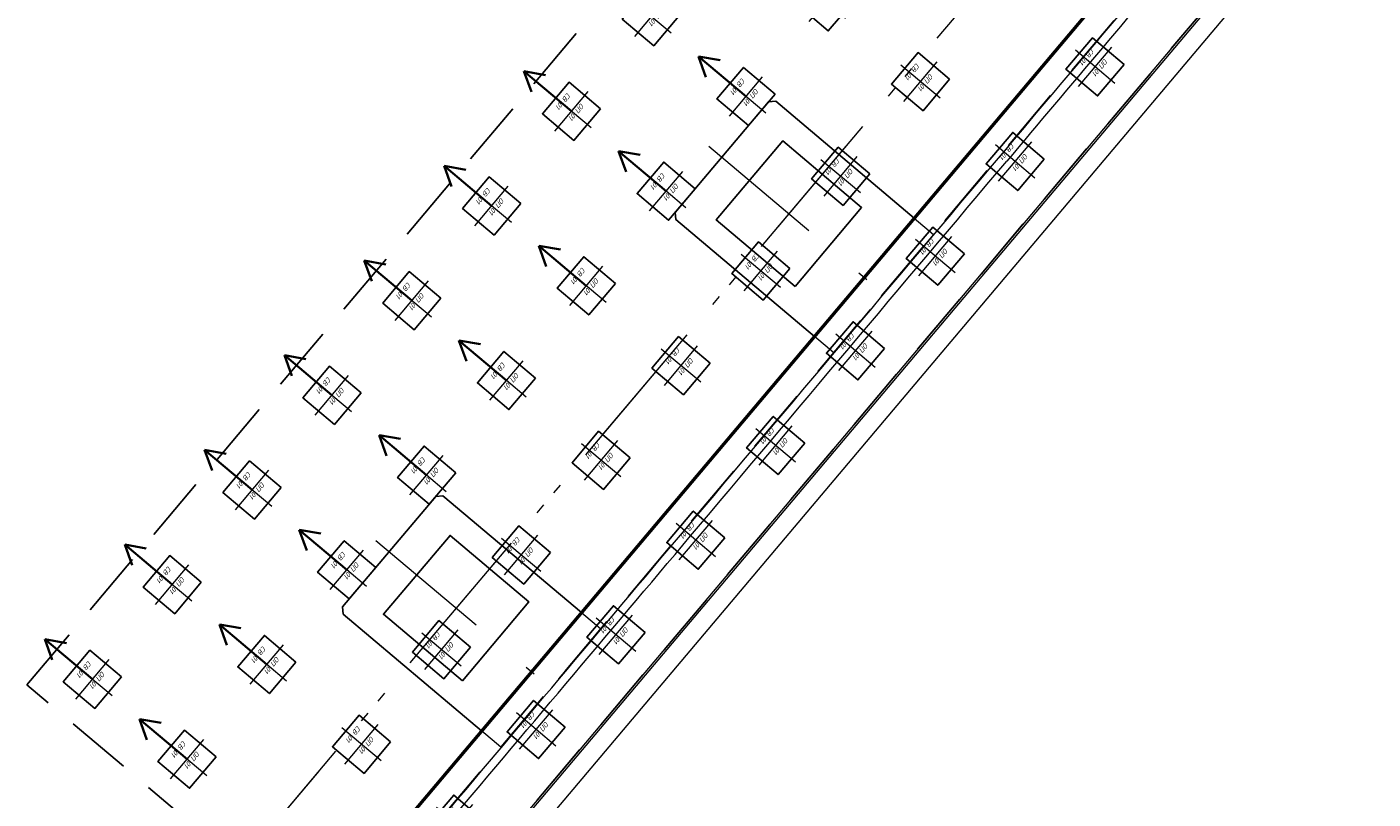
# Model space of a CAD drawing. Header units: metres. Extents: x 1285860 to 1560489, y -721344 to 834863.
# Tile 51 of 256: x 1319205 to 1319218, y 784443 to 784450. Entities that reach past the tile are written whole.
import ezdxf
from ezdxf.enums import TextEntityAlignment as Align

# ---------------------------------------------------------------- set-up
doc = ezdxf.new("R2010")
doc.units = ezdxf.units.M
doc.header["$LTSCALE"] = 0.2
doc.linetypes.add('DASHDOT2', pattern=[12.7, 6.35, -3.175, 0, -3.175])
doc.linetypes.add('HIDDEN2', pattern=[4.7625, 3.175, -1.5875])
doc.layers.get('0').update_dxf_attribs({"lineweight": 35})
for name, color, linetype in [('!OIS-G-stoiki', 90, 'Continuous'), ('!OIS-G-svai', 55, 'Continuous'), ('!OIS-K-punktir', 50, 'HIDDEN2')]:
    doc.layers.add(name, color=color, linetype=linetype)
for name, color, linetype, lineweight in [('!OIS-G-svai-osi', 30, 'DASHDOT2', 18), ('!OIS-K-osi', 30, 'DASHDOT2', 18), ('!OIS-K-razm', 10, 'Continuous', 20), ('!OIS-K-s0.5', 50, 'Continuous', 35), ('!OIS-K-s1', 90, 'Continuous', 50)]:
    doc.layers.add(name, color=color, linetype=linetype, lineweight=lineweight)
doc.layers.add('!OIS-K-construct', color=125, linetype='Continuous', plot=False)
doc.styles.add('OIS_Ann', font='simplex.shx', dxfattribs={"width": 0.85, "oblique": 15, "height": 2.5})

# ---------------------------------------------------------------- blocks, each defined once
blk = doc.blocks.new('*U404')
at = {"layer": '!OIS-G-svai-osi'}
for p, q in [((0, 0.25), (0, -0.25)), ((0.25, 0), (-0.25, 0))]:
    blk.add_line(p, q, dxfattribs=at)
blk.add_lwpolyline([(-0.2, 0.2), (0.2, 0.2), (0.2, -0.2), (-0.2, -0.2)], close=True)
at = {"layer": '!OIS-K-construct', "style": 'OIS_Ann', "oblique": 15, "width": 0.85}
blk.add_text('ОП ', height=0.05, dxfattribs=at).set_placement((0, 0), align=Align.BOTTOM_RIGHT)
blk.add_text('СВ ', height=0.05, dxfattribs=at).set_placement((0, -0.1), align=Align.TOP_RIGHT)
blk.add_attdef('ОП_N', text='', height=0.05, dxfattribs=at).set_placement((0, 0), align=Align.BOTTOM_LEFT)
blk.add_attdef('СВ_N', text='', height=0.05, dxfattribs=at).set_placement((0, -0.1), align=Align.TOP_LEFT)
blk = doc.blocks.new('*U400')
at = {"layer": '!OIS-G-svai-osi'}
for p, q in [((0, 0.25), (0, -0.25)), ((0.25, 0), (-0.25, 0))]:
    blk.add_line(p, q, dxfattribs=at)
blk.add_lwpolyline([(-0.2, 0.2), (0.2, 0.2), (0.2, -0.2), (-0.2, -0.2)], close=True)
at = {"layer": '!OIS-K-construct', "style": 'OIS_Ann', "oblique": 15, "width": 0.85}
blk.add_text('ОП ', height=0.05, dxfattribs=at).set_placement((0, 0), align=Align.BOTTOM_RIGHT)
blk.add_text('СВ ', height=0.05, dxfattribs=at).set_placement((0, -0.1), align=Align.TOP_RIGHT)
blk.add_attdef('ОП_N', text='', height=0.05, dxfattribs=at).set_placement((0, 0), align=Align.BOTTOM_LEFT)
blk.add_attdef('СВ_N', text='', height=0.05, dxfattribs=at).set_placement((0, -0.1), align=Align.TOP_LEFT)
blk = doc.blocks.new('*U401')
at = {"layer": '!OIS-G-svai-osi'}
for p, q in [((0, 0.25), (0, -0.25)), ((0.25, 0), (-0.25, 0))]:
    blk.add_line(p, q, dxfattribs=at)
blk.add_lwpolyline([(-0.2, 0.2), (0.2, 0.2), (0.2, -0.2), (-0.2, -0.2)], close=True)
at = {"layer": '!OIS-K-construct', "style": 'OIS_Ann', "oblique": 15, "width": 0.85}
blk.add_text('ОП ', height=0.05, dxfattribs=at).set_placement((0, 0), align=Align.BOTTOM_RIGHT)
blk.add_text('СВ ', height=0.05, dxfattribs=at).set_placement((0, -0.1), align=Align.TOP_RIGHT)
blk.add_attdef('ОП_N', text='', height=0.05, dxfattribs=at).set_placement((0, 0), align=Align.BOTTOM_LEFT)
blk.add_attdef('СВ_N', text='', height=0.05, dxfattribs=at).set_placement((0, -0.1), align=Align.TOP_LEFT)
blk = doc.blocks.new('*U402')
at = {"layer": '!OIS-G-svai-osi'}
for p, q in [((0, 0.25), (0, -0.25)), ((0.25, 0), (-0.25, 0))]:
    blk.add_line(p, q, dxfattribs=at)
blk.add_lwpolyline([(-0.2, 0.2), (0.2, 0.2), (0.2, -0.2), (-0.2, -0.2)], close=True)
at = {"layer": '!OIS-K-construct', "style": 'OIS_Ann', "oblique": 15, "width": 0.85}
blk.add_text('ОП ', height=0.05, dxfattribs=at).set_placement((0, 0), align=Align.BOTTOM_RIGHT)
blk.add_text('СВ ', height=0.05, dxfattribs=at).set_placement((0, -0.1), align=Align.TOP_RIGHT)
blk.add_attdef('ОП_N', text='', height=0.05, dxfattribs=at).set_placement((0, 0), align=Align.BOTTOM_LEFT)
blk.add_attdef('СВ_N', text='', height=0.05, dxfattribs=at).set_placement((0, -0.1), align=Align.TOP_LEFT)
blk = doc.blocks.new('*U392')
at = {"layer": '!OIS-G-svai-osi'}
for p, q in [((0, 0.25), (0, -0.25)), ((0.25, 0), (-0.25, 0))]:
    blk.add_line(p, q, dxfattribs=at)
blk.add_lwpolyline([(-0.2, 0.2), (0.2, 0.2), (0.2, -0.2), (-0.2, -0.2)], close=True)
at = {"layer": '!OIS-K-construct', "style": 'OIS_Ann', "oblique": 15, "width": 0.85}
blk.add_text('ОП ', height=0.05, dxfattribs=at).set_placement((0, 0), align=Align.BOTTOM_RIGHT)
blk.add_text('СВ ', height=0.05, dxfattribs=at).set_placement((0, -0.1), align=Align.TOP_RIGHT)
blk.add_attdef('ОП_N', text='', height=0.05, dxfattribs=at).set_placement((0, 0), align=Align.BOTTOM_LEFT)
blk.add_attdef('СВ_N', text='', height=0.05, dxfattribs=at).set_placement((0, -0.1), align=Align.TOP_LEFT)
blk = doc.blocks.new('*U393')
at = {"layer": '!OIS-G-svai-osi'}
for p, q in [((0, 0.25), (0, -0.25)), ((0.25, 0), (-0.25, 0))]:
    blk.add_line(p, q, dxfattribs=at)
blk.add_lwpolyline([(-0.2, 0.2), (0.2, 0.2), (0.2, -0.2), (-0.2, -0.2)], close=True)
at = {"layer": '!OIS-K-construct', "style": 'OIS_Ann', "oblique": 15, "width": 0.85}
blk.add_text('ОП ', height=0.05, dxfattribs=at).set_placement((0, 0), align=Align.BOTTOM_RIGHT)
blk.add_text('СВ ', height=0.05, dxfattribs=at).set_placement((0, -0.1), align=Align.TOP_RIGHT)
blk.add_attdef('ОП_N', text='', height=0.05, dxfattribs=at).set_placement((0, 0), align=Align.BOTTOM_LEFT)
blk.add_attdef('СВ_N', text='', height=0.05, dxfattribs=at).set_placement((0, -0.1), align=Align.TOP_LEFT)
blk = doc.blocks.new('*U394')
at = {"layer": '!OIS-G-svai-osi'}
for p, q in [((0, 0.25), (0, -0.25)), ((0.25, 0), (-0.25, 0))]:
    blk.add_line(p, q, dxfattribs=at)
blk.add_lwpolyline([(-0.2, 0.2), (0.2, 0.2), (0.2, -0.2), (-0.2, -0.2)], close=True)
at = {"layer": '!OIS-K-construct', "style": 'OIS_Ann', "oblique": 15, "width": 0.85}
blk.add_text('ОП ', height=0.05, dxfattribs=at).set_placement((0, 0), align=Align.BOTTOM_RIGHT)
blk.add_text('СВ ', height=0.05, dxfattribs=at).set_placement((0, -0.1), align=Align.TOP_RIGHT)
blk.add_attdef('ОП_N', text='', height=0.05, dxfattribs=at).set_placement((0, 0), align=Align.BOTTOM_LEFT)
blk.add_attdef('СВ_N', text='', height=0.05, dxfattribs=at).set_placement((0, -0.1), align=Align.TOP_LEFT)
blk = doc.blocks.new('*U398')
at = {"layer": '!OIS-G-svai-osi'}
for p, q in [((0, 0.25), (0, -0.25)), ((0.25, 0), (-0.25, 0))]:
    blk.add_line(p, q, dxfattribs=at)
blk.add_lwpolyline([(-0.2, 0.2), (0.2, 0.2), (0.2, -0.2), (-0.2, -0.2)], close=True)
at = {"layer": '!OIS-K-construct', "style": 'OIS_Ann', "oblique": 15, "width": 0.85}
blk.add_text('ОП ', height=0.05, dxfattribs=at).set_placement((0, 0), align=Align.BOTTOM_RIGHT)
blk.add_text('СВ ', height=0.05, dxfattribs=at).set_placement((0, -0.1), align=Align.TOP_RIGHT)
blk.add_attdef('ОП_N', text='', height=0.05, dxfattribs=at).set_placement((0, 0), align=Align.BOTTOM_LEFT)
blk.add_attdef('СВ_N', text='', height=0.05, dxfattribs=at).set_placement((0, -0.1), align=Align.TOP_LEFT)
blk = doc.blocks.new('*U399')
at = {"layer": '!OIS-G-svai-osi'}
for p, q in [((0, 0.25), (0, -0.25)), ((0.25, 0), (-0.25, 0))]:
    blk.add_line(p, q, dxfattribs=at)
blk.add_lwpolyline([(-0.2, 0.2), (0.2, 0.2), (0.2, -0.2), (-0.2, -0.2)], close=True)
at = {"layer": '!OIS-K-construct', "style": 'OIS_Ann', "oblique": 15, "width": 0.85}
blk.add_text('ОП ', height=0.05, dxfattribs=at).set_placement((0, 0), align=Align.BOTTOM_RIGHT)
blk.add_text('СВ ', height=0.05, dxfattribs=at).set_placement((0, -0.1), align=Align.TOP_RIGHT)
blk.add_attdef('ОП_N', text='', height=0.05, dxfattribs=at).set_placement((0, 0), align=Align.BOTTOM_LEFT)
blk.add_attdef('СВ_N', text='', height=0.05, dxfattribs=at).set_placement((0, -0.1), align=Align.TOP_LEFT)
blk = doc.blocks.new('*U395')
at = {"layer": '!OIS-G-svai-osi'}
for p, q in [((0, 0.25), (0, -0.25)), ((0.25, 0), (-0.25, 0))]:
    blk.add_line(p, q, dxfattribs=at)
blk.add_lwpolyline([(-0.2, 0.2), (0.2, 0.2), (0.2, -0.2), (-0.2, -0.2)], close=True)
at = {"layer": '!OIS-K-construct', "style": 'OIS_Ann', "oblique": 15, "width": 0.85}
blk.add_text('ОП ', height=0.05, dxfattribs=at).set_placement((0, 0), align=Align.BOTTOM_RIGHT)
blk.add_text('СВ ', height=0.05, dxfattribs=at).set_placement((0, -0.1), align=Align.TOP_RIGHT)
blk.add_attdef('ОП_N', text='', height=0.05, dxfattribs=at).set_placement((0, 0), align=Align.BOTTOM_LEFT)
blk.add_attdef('СВ_N', text='', height=0.05, dxfattribs=at).set_placement((0, -0.1), align=Align.TOP_LEFT)
blk = doc.blocks.new('*U396')
at = {"layer": '!OIS-G-svai-osi'}
for p, q in [((0, 0.25), (0, -0.25)), ((0.25, 0), (-0.25, 0))]:
    blk.add_line(p, q, dxfattribs=at)
blk.add_lwpolyline([(-0.2, 0.2), (0.2, 0.2), (0.2, -0.2), (-0.2, -0.2)], close=True)
at = {"layer": '!OIS-K-construct', "style": 'OIS_Ann', "oblique": 15, "width": 0.85}
blk.add_text('ОП ', height=0.05, dxfattribs=at).set_placement((0, 0), align=Align.BOTTOM_RIGHT)
blk.add_text('СВ ', height=0.05, dxfattribs=at).set_placement((0, -0.1), align=Align.TOP_RIGHT)
blk.add_attdef('ОП_N', text='', height=0.05, dxfattribs=at).set_placement((0, 0), align=Align.BOTTOM_LEFT)
blk.add_attdef('СВ_N', text='', height=0.05, dxfattribs=at).set_placement((0, -0.1), align=Align.TOP_LEFT)
blk = doc.blocks.new('*U397')
at = {"layer": '!OIS-G-svai-osi'}
for p, q in [((0, 0.25), (0, -0.25)), ((0.25, 0), (-0.25, 0))]:
    blk.add_line(p, q, dxfattribs=at)
blk.add_lwpolyline([(-0.2, 0.2), (0.2, 0.2), (0.2, -0.2), (-0.2, -0.2)], close=True)
at = {"layer": '!OIS-K-construct', "style": 'OIS_Ann', "oblique": 15, "width": 0.85}
blk.add_text('ОП ', height=0.05, dxfattribs=at).set_placement((0, 0), align=Align.BOTTOM_RIGHT)
blk.add_text('СВ ', height=0.05, dxfattribs=at).set_placement((0, -0.1), align=Align.TOP_RIGHT)
blk.add_attdef('ОП_N', text='', height=0.05, dxfattribs=at).set_placement((0, 0), align=Align.BOTTOM_LEFT)
blk.add_attdef('СВ_N', text='', height=0.05, dxfattribs=at).set_placement((0, -0.1), align=Align.TOP_LEFT)
blk = doc.blocks.new('*U383')
at = {"layer": '!OIS-G-svai-osi'}
for p, q in [((0, 0.25), (0, -0.25)), ((0.25, 0), (-0.25, 0))]:
    blk.add_line(p, q, dxfattribs=at)
blk.add_lwpolyline([(-0.2, 0.2), (0.2, 0.2), (0.2, -0.2), (-0.2, -0.2)], close=True)
at = {"layer": '!OIS-K-construct', "style": 'OIS_Ann', "oblique": 15, "width": 0.85}
blk.add_text('ОП ', height=0.05, dxfattribs=at).set_placement((0, 0), align=Align.BOTTOM_RIGHT)
blk.add_text('СВ ', height=0.05, dxfattribs=at).set_placement((0, -0.1), align=Align.TOP_RIGHT)
blk.add_attdef('ОП_N', text='', height=0.05, dxfattribs=at).set_placement((0, 0), align=Align.BOTTOM_LEFT)
blk.add_attdef('СВ_N', text='', height=0.05, dxfattribs=at).set_placement((0, -0.1), align=Align.TOP_LEFT)
blk = doc.blocks.new('*U388')
at = {"layer": '!OIS-G-svai-osi'}
for p, q in [((0, 0.25), (0, -0.25)), ((0.25, 0), (-0.25, 0))]:
    blk.add_line(p, q, dxfattribs=at)
blk.add_lwpolyline([(-0.2, 0.2), (0.2, 0.2), (0.2, -0.2), (-0.2, -0.2)], close=True)
at = {"layer": '!OIS-K-construct', "style": 'OIS_Ann', "oblique": 15, "width": 0.85}
blk.add_text('ОП ', height=0.05, dxfattribs=at).set_placement((0, 0), align=Align.BOTTOM_RIGHT)
blk.add_text('СВ ', height=0.05, dxfattribs=at).set_placement((0, -0.1), align=Align.TOP_RIGHT)
blk.add_attdef('ОП_N', text='', height=0.05, dxfattribs=at).set_placement((0, 0), align=Align.BOTTOM_LEFT)
blk.add_attdef('СВ_N', text='', height=0.05, dxfattribs=at).set_placement((0, -0.1), align=Align.TOP_LEFT)
blk = doc.blocks.new('*U378')
at = {"layer": '!OIS-G-svai-osi'}
for p, q in [((0, 0.25), (0, -0.25)), ((0.25, 0), (-0.25, 0))]:
    blk.add_line(p, q, dxfattribs=at)
blk.add_lwpolyline([(-0.2, 0.2), (0.2, 0.2), (0.2, -0.2), (-0.2, -0.2)], close=True)
at = {"layer": '!OIS-K-construct', "style": 'OIS_Ann', "oblique": 15, "width": 0.85}
blk.add_text('ОП ', height=0.05, dxfattribs=at).set_placement((0, 0), align=Align.BOTTOM_RIGHT)
blk.add_text('СВ ', height=0.05, dxfattribs=at).set_placement((0, -0.1), align=Align.TOP_RIGHT)
blk.add_attdef('ОП_N', text='', height=0.05, dxfattribs=at).set_placement((0, 0), align=Align.BOTTOM_LEFT)
blk.add_attdef('СВ_N', text='', height=0.05, dxfattribs=at).set_placement((0, -0.1), align=Align.TOP_LEFT)
blk = doc.blocks.new('*U379')
at = {"layer": '!OIS-G-svai-osi'}
for p, q in [((0, 0.25), (0, -0.25)), ((0.25, 0), (-0.25, 0))]:
    blk.add_line(p, q, dxfattribs=at)
blk.add_lwpolyline([(-0.2, 0.2), (0.2, 0.2), (0.2, -0.2), (-0.2, -0.2)], close=True)
at = {"layer": '!OIS-K-construct', "style": 'OIS_Ann', "oblique": 15, "width": 0.85}
blk.add_text('ОП ', height=0.05, dxfattribs=at).set_placement((0, 0), align=Align.BOTTOM_RIGHT)
blk.add_text('СВ ', height=0.05, dxfattribs=at).set_placement((0, -0.1), align=Align.TOP_RIGHT)
blk.add_attdef('ОП_N', text='', height=0.05, dxfattribs=at).set_placement((0, 0), align=Align.BOTTOM_LEFT)
blk.add_attdef('СВ_N', text='', height=0.05, dxfattribs=at).set_placement((0, -0.1), align=Align.TOP_LEFT)
blk = doc.blocks.new('*U380')
at = {"layer": '!OIS-G-svai-osi'}
for p, q in [((0, 0.25), (0, -0.25)), ((0.25, 0), (-0.25, 0))]:
    blk.add_line(p, q, dxfattribs=at)
blk.add_lwpolyline([(-0.2, 0.2), (0.2, 0.2), (0.2, -0.2), (-0.2, -0.2)], close=True)
at = {"layer": '!OIS-K-construct', "style": 'OIS_Ann', "oblique": 15, "width": 0.85}
blk.add_text('ОП ', height=0.05, dxfattribs=at).set_placement((0, 0), align=Align.BOTTOM_RIGHT)
blk.add_text('СВ ', height=0.05, dxfattribs=at).set_placement((0, -0.1), align=Align.TOP_RIGHT)
blk.add_attdef('ОП_N', text='', height=0.05, dxfattribs=at).set_placement((0, 0), align=Align.BOTTOM_LEFT)
blk.add_attdef('СВ_N', text='', height=0.05, dxfattribs=at).set_placement((0, -0.1), align=Align.TOP_LEFT)
blk = doc.blocks.new('*U381')
at = {"layer": '!OIS-G-svai-osi'}
for p, q in [((0, 0.25), (0, -0.25)), ((0.25, 0), (-0.25, 0))]:
    blk.add_line(p, q, dxfattribs=at)
blk.add_lwpolyline([(-0.2, 0.2), (0.2, 0.2), (0.2, -0.2), (-0.2, -0.2)], close=True)
at = {"layer": '!OIS-K-construct', "style": 'OIS_Ann', "oblique": 15, "width": 0.85}
blk.add_text('ОП ', height=0.05, dxfattribs=at).set_placement((0, 0), align=Align.BOTTOM_RIGHT)
blk.add_text('СВ ', height=0.05, dxfattribs=at).set_placement((0, -0.1), align=Align.TOP_RIGHT)
blk.add_attdef('ОП_N', text='', height=0.05, dxfattribs=at).set_placement((0, 0), align=Align.BOTTOM_LEFT)
blk.add_attdef('СВ_N', text='', height=0.05, dxfattribs=at).set_placement((0, -0.1), align=Align.TOP_LEFT)
blk = doc.blocks.new('*U382')
at = {"layer": '!OIS-G-svai-osi'}
for p, q in [((0, 0.25), (0, -0.25)), ((0.25, 0), (-0.25, 0))]:
    blk.add_line(p, q, dxfattribs=at)
blk.add_lwpolyline([(-0.2, 0.2), (0.2, 0.2), (0.2, -0.2), (-0.2, -0.2)], close=True)
at = {"layer": '!OIS-K-construct', "style": 'OIS_Ann', "oblique": 15, "width": 0.85}
blk.add_text('ОП ', height=0.05, dxfattribs=at).set_placement((0, 0), align=Align.BOTTOM_RIGHT)
blk.add_text('СВ ', height=0.05, dxfattribs=at).set_placement((0, -0.1), align=Align.TOP_RIGHT)
blk.add_attdef('ОП_N', text='', height=0.05, dxfattribs=at).set_placement((0, 0), align=Align.BOTTOM_LEFT)
blk.add_attdef('СВ_N', text='', height=0.05, dxfattribs=at).set_placement((0, -0.1), align=Align.TOP_LEFT)
blk = doc.blocks.new('*U375')
at = {"layer": '!OIS-G-svai-osi'}
for p, q in [((0, 0.25), (0, -0.25)), ((0.25, 0), (-0.25, 0))]:
    blk.add_line(p, q, dxfattribs=at)
blk.add_lwpolyline([(-0.2, 0.2), (0.2, 0.2), (0.2, -0.2), (-0.2, -0.2)], close=True)
at = {"layer": '!OIS-K-construct', "style": 'OIS_Ann', "oblique": 15, "width": 0.85}
blk.add_text('ОП ', height=0.05, dxfattribs=at).set_placement((0, 0), align=Align.BOTTOM_RIGHT)
blk.add_text('СВ ', height=0.05, dxfattribs=at).set_placement((0, -0.1), align=Align.TOP_RIGHT)
blk.add_attdef('ОП_N', text='', height=0.05, dxfattribs=at).set_placement((0, 0), align=Align.BOTTOM_LEFT)
blk.add_attdef('СВ_N', text='', height=0.05, dxfattribs=at).set_placement((0, -0.1), align=Align.TOP_LEFT)
blk = doc.blocks.new('*U376')
at = {"layer": '!OIS-G-svai-osi'}
for p, q in [((0, 0.25), (0, -0.25)), ((0.25, 0), (-0.25, 0))]:
    blk.add_line(p, q, dxfattribs=at)
blk.add_lwpolyline([(-0.2, 0.2), (0.2, 0.2), (0.2, -0.2), (-0.2, -0.2)], close=True)
at = {"layer": '!OIS-K-construct', "style": 'OIS_Ann', "oblique": 15, "width": 0.85}
blk.add_text('ОП ', height=0.05, dxfattribs=at).set_placement((0, 0), align=Align.BOTTOM_RIGHT)
blk.add_text('СВ ', height=0.05, dxfattribs=at).set_placement((0, -0.1), align=Align.TOP_RIGHT)
blk.add_attdef('ОП_N', text='', height=0.05, dxfattribs=at).set_placement((0, 0), align=Align.BOTTOM_LEFT)
blk.add_attdef('СВ_N', text='', height=0.05, dxfattribs=at).set_placement((0, -0.1), align=Align.TOP_LEFT)
blk = doc.blocks.new('*U377')
at = {"layer": '!OIS-G-svai-osi'}
for p, q in [((0, 0.25), (0, -0.25)), ((0.25, 0), (-0.25, 0))]:
    blk.add_line(p, q, dxfattribs=at)
blk.add_lwpolyline([(-0.2, 0.2), (0.2, 0.2), (0.2, -0.2), (-0.2, -0.2)], close=True)
at = {"layer": '!OIS-K-construct', "style": 'OIS_Ann', "oblique": 15, "width": 0.85}
blk.add_text('ОП ', height=0.05, dxfattribs=at).set_placement((0, 0), align=Align.BOTTOM_RIGHT)
blk.add_text('СВ ', height=0.05, dxfattribs=at).set_placement((0, -0.1), align=Align.TOP_RIGHT)
blk.add_attdef('ОП_N', text='', height=0.05, dxfattribs=at).set_placement((0, 0), align=Align.BOTTOM_LEFT)
blk.add_attdef('СВ_N', text='', height=0.05, dxfattribs=at).set_placement((0, -0.1), align=Align.TOP_LEFT)
blk = doc.blocks.new('*U416')
at = {"layer": '!OIS-G-svai-osi'}
for p, q in [((0, 0.25), (0, -0.25)), ((0.25, 0), (-0.25, 0))]:
    blk.add_line(p, q, dxfattribs=at)
blk.add_lwpolyline([(-0.2, 0.2), (0.2, 0.2), (0.2, -0.2), (-0.2, -0.2)], close=True)
at = {"layer": '!OIS-K-construct', "style": 'OIS_Ann', "oblique": 15, "width": 0.85}
blk.add_text('ОП ', height=0.05, dxfattribs=at).set_placement((0, 0), align=Align.BOTTOM_RIGHT)
blk.add_text('СВ ', height=0.05, dxfattribs=at).set_placement((0, -0.1), align=Align.TOP_RIGHT)
blk.add_attdef('ОП_N', text='', height=0.05, dxfattribs=at).set_placement((0, 0), align=Align.BOTTOM_LEFT)
blk.add_attdef('СВ_N', text='', height=0.05, dxfattribs=at).set_placement((0, -0.1), align=Align.TOP_LEFT)
blk = doc.blocks.new('*U408')
at = {"layer": '!OIS-G-svai-osi'}
for p, q in [((0, 0.25), (0, -0.25)), ((0.25, 0), (-0.25, 0))]:
    blk.add_line(p, q, dxfattribs=at)
blk.add_lwpolyline([(-0.2, 0.2), (0.2, 0.2), (0.2, -0.2), (-0.2, -0.2)], close=True)
at = {"layer": '!OIS-K-construct', "style": 'OIS_Ann', "oblique": 15, "width": 0.85}
blk.add_text('ОП ', height=0.05, dxfattribs=at).set_placement((0, 0), align=Align.BOTTOM_RIGHT)
blk.add_text('СВ ', height=0.05, dxfattribs=at).set_placement((0, -0.1), align=Align.TOP_RIGHT)
blk.add_attdef('ОП_N', text='', height=0.05, dxfattribs=at).set_placement((0, 0), align=Align.BOTTOM_LEFT)
blk.add_attdef('СВ_N', text='', height=0.05, dxfattribs=at).set_placement((0, -0.1), align=Align.TOP_LEFT)
blk = doc.blocks.new('*U407')
at = {"layer": '!OIS-G-svai-osi'}
for p, q in [((0, 0.25), (0, -0.25)), ((0.25, 0), (-0.25, 0))]:
    blk.add_line(p, q, dxfattribs=at)
blk.add_lwpolyline([(-0.2, 0.2), (0.2, 0.2), (0.2, -0.2), (-0.2, -0.2)], close=True)
at = {"layer": '!OIS-K-construct', "style": 'OIS_Ann', "oblique": 15, "width": 0.85}
blk.add_text('ОП ', height=0.05, dxfattribs=at).set_placement((0, 0), align=Align.BOTTOM_RIGHT)
blk.add_text('СВ ', height=0.05, dxfattribs=at).set_placement((0, -0.1), align=Align.TOP_RIGHT)
blk.add_attdef('ОП_N', text='', height=0.05, dxfattribs=at).set_placement((0, 0), align=Align.BOTTOM_LEFT)
blk.add_attdef('СВ_N', text='', height=0.05, dxfattribs=at).set_placement((0, -0.1), align=Align.TOP_LEFT)
blk = doc.blocks.new('*U450')
at = {"layer": '!OIS-G-svai-osi'}
for p, q in [((0, 0.25), (0, -0.25)), ((0.25, 0), (-0.25, 0))]:
    blk.add_line(p, q, dxfattribs=at)
blk.add_lwpolyline([(-0.2, 0.2), (0.2, 0.2), (0.2, -0.2), (-0.2, -0.2)], close=True)
at = {"layer": '!OIS-K-construct', "style": 'OIS_Ann', "oblique": 15, "width": 0.85}
blk.add_text('ОП ', height=0.05, dxfattribs=at).set_placement((0, 0), align=Align.BOTTOM_RIGHT)
blk.add_text('СВ ', height=0.05, dxfattribs=at).set_placement((0, -0.1), align=Align.TOP_RIGHT)
blk.add_attdef('ОП_N', text='', height=0.05, dxfattribs=at).set_placement((0, 0), align=Align.BOTTOM_LEFT)
blk.add_attdef('СВ_N', text='', height=0.05, dxfattribs=at).set_placement((0, -0.1), align=Align.TOP_LEFT)
blk = doc.blocks.new('*U443')
at = {"layer": '!OIS-G-svai-osi'}
for p, q in [((0, 0.25), (0, -0.25)), ((0.25, 0), (-0.25, 0))]:
    blk.add_line(p, q, dxfattribs=at)
blk.add_lwpolyline([(-0.2, 0.2), (0.2, 0.2), (0.2, -0.2), (-0.2, -0.2)], close=True)
at = {"layer": '!OIS-K-construct', "style": 'OIS_Ann', "oblique": 15, "width": 0.85}
blk.add_text('ОП ', height=0.05, dxfattribs=at).set_placement((0, 0), align=Align.BOTTOM_RIGHT)
blk.add_text('СВ ', height=0.05, dxfattribs=at).set_placement((0, -0.1), align=Align.TOP_RIGHT)
blk.add_attdef('ОП_N', text='', height=0.05, dxfattribs=at).set_placement((0, 0), align=Align.BOTTOM_LEFT)
blk.add_attdef('СВ_N', text='', height=0.05, dxfattribs=at).set_placement((0, -0.1), align=Align.TOP_LEFT)
blk = doc.blocks.new('*U447')
at = {"layer": '!OIS-G-svai-osi'}
for p, q in [((0, 0.25), (0, -0.25)), ((0.25, 0), (-0.25, 0))]:
    blk.add_line(p, q, dxfattribs=at)
blk.add_lwpolyline([(-0.2, 0.2), (0.2, 0.2), (0.2, -0.2), (-0.2, -0.2)], close=True)
at = {"layer": '!OIS-K-construct', "style": 'OIS_Ann', "oblique": 15, "width": 0.85}
blk.add_text('ОП ', height=0.05, dxfattribs=at).set_placement((0, 0), align=Align.BOTTOM_RIGHT)
blk.add_text('СВ ', height=0.05, dxfattribs=at).set_placement((0, -0.1), align=Align.TOP_RIGHT)
blk.add_attdef('ОП_N', text='', height=0.05, dxfattribs=at).set_placement((0, 0), align=Align.BOTTOM_LEFT)
blk.add_attdef('СВ_N', text='', height=0.05, dxfattribs=at).set_placement((0, -0.1), align=Align.TOP_LEFT)
blk = doc.blocks.new('*U448')
at = {"layer": '!OIS-G-svai-osi'}
for p, q in [((0, 0.25), (0, -0.25)), ((0.25, 0), (-0.25, 0))]:
    blk.add_line(p, q, dxfattribs=at)
blk.add_lwpolyline([(-0.2, 0.2), (0.2, 0.2), (0.2, -0.2), (-0.2, -0.2)], close=True)
at = {"layer": '!OIS-K-construct', "style": 'OIS_Ann', "oblique": 15, "width": 0.85}
blk.add_text('ОП ', height=0.05, dxfattribs=at).set_placement((0, 0), align=Align.BOTTOM_RIGHT)
blk.add_text('СВ ', height=0.05, dxfattribs=at).set_placement((0, -0.1), align=Align.TOP_RIGHT)
blk.add_attdef('ОП_N', text='', height=0.05, dxfattribs=at).set_placement((0, 0), align=Align.BOTTOM_LEFT)
blk.add_attdef('СВ_N', text='', height=0.05, dxfattribs=at).set_placement((0, -0.1), align=Align.TOP_LEFT)
blk = doc.blocks.new('*U449')
at = {"layer": '!OIS-G-svai-osi'}
for p, q in [((0, 0.25), (0, -0.25)), ((0.25, 0), (-0.25, 0))]:
    blk.add_line(p, q, dxfattribs=at)
blk.add_lwpolyline([(-0.2, 0.2), (0.2, 0.2), (0.2, -0.2), (-0.2, -0.2)], close=True)
at = {"layer": '!OIS-K-construct', "style": 'OIS_Ann', "oblique": 15, "width": 0.85}
blk.add_text('ОП ', height=0.05, dxfattribs=at).set_placement((0, 0), align=Align.BOTTOM_RIGHT)
blk.add_text('СВ ', height=0.05, dxfattribs=at).set_placement((0, -0.1), align=Align.TOP_RIGHT)
blk.add_attdef('ОП_N', text='', height=0.05, dxfattribs=at).set_placement((0, 0), align=Align.BOTTOM_LEFT)
blk.add_attdef('СВ_N', text='', height=0.05, dxfattribs=at).set_placement((0, -0.1), align=Align.TOP_LEFT)
blk = doc.blocks.new('*U444')
at = {"layer": '!OIS-G-svai-osi'}
for p, q in [((0, 0.25), (0, -0.25)), ((0.25, 0), (-0.25, 0))]:
    blk.add_line(p, q, dxfattribs=at)
blk.add_lwpolyline([(-0.2, 0.2), (0.2, 0.2), (0.2, -0.2), (-0.2, -0.2)], close=True)
at = {"layer": '!OIS-K-construct', "style": 'OIS_Ann', "oblique": 15, "width": 0.85}
blk.add_text('ОП ', height=0.05, dxfattribs=at).set_placement((0, 0), align=Align.BOTTOM_RIGHT)
blk.add_text('СВ ', height=0.05, dxfattribs=at).set_placement((0, -0.1), align=Align.TOP_RIGHT)
blk.add_attdef('ОП_N', text='', height=0.05, dxfattribs=at).set_placement((0, 0), align=Align.BOTTOM_LEFT)
blk.add_attdef('СВ_N', text='', height=0.05, dxfattribs=at).set_placement((0, -0.1), align=Align.TOP_LEFT)
blk = doc.blocks.new('*U445')
at = {"layer": '!OIS-G-svai-osi'}
for p, q in [((0, 0.25), (0, -0.25)), ((0.25, 0), (-0.25, 0))]:
    blk.add_line(p, q, dxfattribs=at)
blk.add_lwpolyline([(-0.2, 0.2), (0.2, 0.2), (0.2, -0.2), (-0.2, -0.2)], close=True)
at = {"layer": '!OIS-K-construct', "style": 'OIS_Ann', "oblique": 15, "width": 0.85}
blk.add_text('ОП ', height=0.05, dxfattribs=at).set_placement((0, 0), align=Align.BOTTOM_RIGHT)
blk.add_text('СВ ', height=0.05, dxfattribs=at).set_placement((0, -0.1), align=Align.TOP_RIGHT)
blk.add_attdef('ОП_N', text='', height=0.05, dxfattribs=at).set_placement((0, 0), align=Align.BOTTOM_LEFT)
blk.add_attdef('СВ_N', text='', height=0.05, dxfattribs=at).set_placement((0, -0.1), align=Align.TOP_LEFT)
blk = doc.blocks.new('*U436')
at = {"layer": '!OIS-G-svai-osi'}
for p, q in [((0, 0.25), (0, -0.25)), ((0.25, 0), (-0.25, 0))]:
    blk.add_line(p, q, dxfattribs=at)
blk.add_lwpolyline([(-0.2, 0.2), (0.2, 0.2), (0.2, -0.2), (-0.2, -0.2)], close=True)
at = {"layer": '!OIS-K-construct', "style": 'OIS_Ann', "oblique": 15, "width": 0.85}
blk.add_text('ОП ', height=0.05, dxfattribs=at).set_placement((0, 0), align=Align.BOTTOM_RIGHT)
blk.add_text('СВ ', height=0.05, dxfattribs=at).set_placement((0, -0.1), align=Align.TOP_RIGHT)
blk.add_attdef('ОП_N', text='', height=0.05, dxfattribs=at).set_placement((0, 0), align=Align.BOTTOM_LEFT)
blk.add_attdef('СВ_N', text='', height=0.05, dxfattribs=at).set_placement((0, -0.1), align=Align.TOP_LEFT)
blk = doc.blocks.new('*U430')
at = {"layer": '!OIS-G-svai-osi'}
for p, q in [((0, 0.25), (0, -0.25)), ((0.25, 0), (-0.25, 0))]:
    blk.add_line(p, q, dxfattribs=at)
blk.add_lwpolyline([(-0.2, 0.2), (0.2, 0.2), (0.2, -0.2), (-0.2, -0.2)], close=True)
at = {"layer": '!OIS-K-construct', "style": 'OIS_Ann', "oblique": 15, "width": 0.85}
blk.add_text('ОП ', height=0.05, dxfattribs=at).set_placement((0, 0), align=Align.BOTTOM_RIGHT)
blk.add_text('СВ ', height=0.05, dxfattribs=at).set_placement((0, -0.1), align=Align.TOP_RIGHT)
blk.add_attdef('ОП_N', text='', height=0.05, dxfattribs=at).set_placement((0, 0), align=Align.BOTTOM_LEFT)
blk.add_attdef('СВ_N', text='', height=0.05, dxfattribs=at).set_placement((0, -0.1), align=Align.TOP_LEFT)
blk = doc.blocks.new('26prs')
at = {"layer": '!OIS-G-stoiki'}
for points in [[(0.625, 0.955), (0.625, -0.8), (0.575, -0.85), (-0.825, -0.85), (-0.875, -0.8), (-0.875, 0.955)], [(5.625, 0.955), (5.625, -0.8), (5.575, -0.85), (4.175, -0.85), (4.125, -0.8), (4.125, 0.955)]]:
    blk.add_lwpolyline(points, dxfattribs=at)
for points in [[(0.375, 0.5), (-0.625, 0.5), (-0.625, -0.5), (0.375, -0.5)], [(5.375, 0.5), (4.375, 0.5), (4.375, -0.5), (5.375, -0.5)]]:
    blk.add_lwpolyline(points, close=True, dxfattribs=at)
at = {"layer": '!OIS-K-osi'}
for p, q in [((-0.125, -1.017), (-0.125, 1.2)), ((4.875, -1.017), (4.875, 1.2))]:
    blk.add_line(p, q, dxfattribs=at)
blk.add_lwpolyline([(-8.9, 0), (8.9, 0)], dxfattribs=at)
at = {"layer": '!OIS-K-punktir'}
blk.add_lwpolyline([(-8.375, 9), (-6.275, 9), (-6.275, 1.8), (6.025, 1.8), (6.025, 9), (8.125, 9), (8.125, -2.7), (-8.375, -2.7)], close=True, dxfattribs=at)
at = {"layer": '!OIS-K-razm'}
blk.add_lwpolyline([(6.625, 1.82), (-6.875, 1.82), (-6.875, 9.82), (6.625, 9.82)], close=True, dxfattribs=at)
at = {"layer": '!OIS-K-razm', "color": 90}
for points in [[(6.625, 1.8), (6.625, 2), (-6.875, 2), (-6.875, 1.8)], [(-7.775, 1.8), (7.525, 1.8)]]:
    blk.add_lwpolyline(points, dxfattribs=at)
for points, knots in [([(-6.875, 1.285), (-6.167, 1.285), (-5.458, 1.285), (-3.792, 1.285), (-2.833, 1.285), (-1.875, 1.285)], [-5.001029, -5.001029, -5.001029, -5.001029, -2.87559, -2.87559, 0, 0, 0, 0]), ([(-1.875, 1.205), (-2.833, 1.205), (-3.792, 1.205), (-5.458, 1.205), (-6.167, 1.205), (-6.875, 1.205)], [-5.751183, -5.751183, -5.751183, -5.751183, -2.875508, -2.875508, -0.750154, -0.750154, -0.750154, -0.750154]), ([(6.625, 1.285), (5.375, 1.285), (4.125, 1.285), (1.292, 1.285), (-0.292, 1.285), (-1.875, 1.285)], [-8.501704, -8.501704, -8.501704, -8.501704, -4.750945, -4.750945, 0, 0, 0, 0]), ([(6.625, 1.205), (5.375, 1.205), (4.125, 1.205), (1.291, 1.205), (-0.292, 1.205), (-1.875, 1.205)], [-8.501704, -8.501704, -8.501704, -8.501704, -4.75059, -4.75059, 0, 0, 0, 0])]:
    blk.add_open_spline(points, degree=3, knots=knots, dxfattribs=at)
blk.add_open_spline([(-7.625, 0.955), (-5.708, 0.955), (-3.792, 0.955), (-1.875, 0.955)], degree=3, dxfattribs=at)
at = {"layer": '!OIS-K-s0.5', "color": 10, "linetype": 'HIDDEN2', "lineweight": 0}
for points in [[(7.525, 1.2), (-7.775, 1.2)], [(-0.875, 0.955), (-0.875, 1.2), (0.625, 1.2), (0.625, 0.955)], [(4.125, 0.955), (4.125, 1.2), (5.625, 1.2), (5.625, 0.955)]]:
    blk.add_lwpolyline(points, dxfattribs=at)
at = {"layer": '!OIS-K-s1'}
blk.add_lwpolyline([(-7.775, 0.955), (7.525, 0.955)], dxfattribs=at)
at = {"layer": '!OIS-G-svai'}
for name, p in [('*U436', (-3.125, 1.35)), ('*U399', (-1.925, 1.35)), ('*U383', (-0.725, 1.35)), ('*U388', (0.475, 1.35)), ('*U381', (1.675, 1.35)), ('*U447', (2.875, 1.35)), ('*U445', (4.075, 1.35)), ('*U402', (5.275, 1.35)), ('*U408', (6.475, 1.35)), ('*U398', (-1.925, 0.15)), ('*U397', (-0.725, 0.15)), ('*U416', (0.475, 0.15)), ('*U380', (1.675, 0.15)), ('*U443', (2.875, 0.15)), ('*U444', (4.075, 0.15)), ('*U401', (5.275, 0.15)), ('*U394', (6.475, 0.15)), ('*U430', (-1.925, -1.05)), ('*U396', (-0.725, -1.05)), ('*U377', (0.475, -1.05)), ('*U379', (1.675, -1.05)), ('*U375', (2.875, -1.05)), ('*U449', (4.075, -1.05)), ('*U400', (5.275, -1.05)), ('*U393', (6.475, -1.05)), ('*U450', (7.675, -1.05)), ('*U395', (-0.725, -2.25)), ('*U376', (0.475, -2.25)), ('*U378', (1.675, -2.25)), ('*U382', (2.875, -2.25)), ('*U448', (4.075, -2.25)), ('*U404', (5.275, -2.25)), ('*U392', (6.475, -2.25)), ('*U407', (7.675, -2.25))]:
    blk.add_blockref(name, p, dxfattribs=at).add_auto_attribs({'ОП_N': '01', 'СВ_N': '01'})

msp = doc.modelspace()

# ---------------------------------------------------------------- linework, layer by layer
at = {"layer": '!OIS-K-osi'}
msp.add_lwpolyline([(1319217.7082, 784455.2926), (1319206.232, 784441.686)], dxfattribs=at)
at = {"color": 10}
for points in [[(1319211.0135, 784449.9175), (1319211.0855, 784449.718)], [(1319211.4737, 784449.5294), (1319211.0135, 784449.9175)], [(1319211.0135, 784449.9175), (1319211.2223, 784449.8802)], [(1319209.3225, 784449.7739), (1319209.3945, 784449.5744)], [(1319209.7827, 784449.3857), (1319209.3225, 784449.7739)], [(1319209.3225, 784449.7739), (1319209.5313, 784449.7365)], [(1319210.2398, 784449.0002), (1319210.3118, 784448.8007)], [(1319210.7, 784448.6121), (1319210.2398, 784449.0002)], [(1319210.2398, 784449.0002), (1319210.4486, 784448.9629)], [(1319208.5488, 784448.8566), (1319208.6209, 784448.6571)], [(1319209.009, 784448.4684), (1319208.5488, 784448.8566)], [(1319208.5488, 784448.8566), (1319208.7576, 784448.8192)], [(1319209.4661, 784448.0829), (1319209.5382, 784447.8834)], [(1319209.9263, 784447.6948), (1319209.4661, 784448.0829)], [(1319209.4661, 784448.0829), (1319209.6749, 784448.0456)], [(1319207.7752, 784447.9393), (1319207.8472, 784447.7398)], [(1319208.2354, 784447.5512), (1319207.7752, 784447.9393)], [(1319207.7752, 784447.9393), (1319207.984, 784447.902)], [(1319208.6924, 784447.1656), (1319208.7645, 784446.9661)], [(1319209.1527, 784446.7775), (1319208.6924, 784447.1656)], [(1319208.6924, 784447.1656), (1319208.9013, 784447.1283)], [(1319207.0015, 784447.022), (1319207.0735, 784446.8225)], [(1319207.4617, 784446.6339), (1319207.0015, 784447.022)], [(1319207.0015, 784447.022), (1319207.2103, 784446.9847)], [(1319207.9188, 784446.2484), (1319207.9908, 784446.0488)], [(1319208.379, 784445.8602), (1319207.9188, 784446.2484)], [(1319207.9188, 784446.2484), (1319208.1276, 784446.211)], [(1319206.2278, 784446.1047), (1319206.2998, 784445.9052)], [(1319206.688, 784445.7166), (1319206.2278, 784446.1047)], [(1319206.2278, 784446.1047), (1319206.4366, 784446.0674)], [(1319207.1451, 784445.3311), (1319207.2171, 784445.1315)], [(1319207.6053, 784444.9429), (1319207.1451, 784445.3311)], [(1319207.1451, 784445.3311), (1319207.3539, 784445.2937)], [(1319205.4541, 784445.1874), (1319205.5262, 784444.9879)], [(1319205.9143, 784444.7993), (1319205.4541, 784445.1874)], [(1319205.4541, 784445.1874), (1319205.6629, 784445.1501)], [(1319206.3714, 784444.4138), (1319206.4435, 784444.2143)], [(1319206.8316, 784444.0256), (1319206.3714, 784444.4138)], [(1319206.3714, 784444.4138), (1319206.5802, 784444.3764)], [(1319204.6805, 784444.2701), (1319204.7525, 784444.0706)], [(1319205.1407, 784443.882), (1319204.6805, 784444.2701)], [(1319204.6805, 784444.2701), (1319204.8893, 784444.2328)], [(1319205.5977, 784443.4965), (1319205.6698, 784443.297)], [(1319206.058, 784443.1083), (1319205.5977, 784443.4965)], [(1319205.5977, 784443.4965), (1319205.8065, 784443.4591)]]:
    msp.add_lwpolyline(points, dxfattribs=at)

# ---------------------------------------------------------------- block references
at = {"layer": '!OIS-K-razm', "rotation": 229.854595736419}
msp.add_blockref('26prs', (1319211.8089, 784448.2982), dxfattribs=at)

doc.saveas('drawing.dxf')
